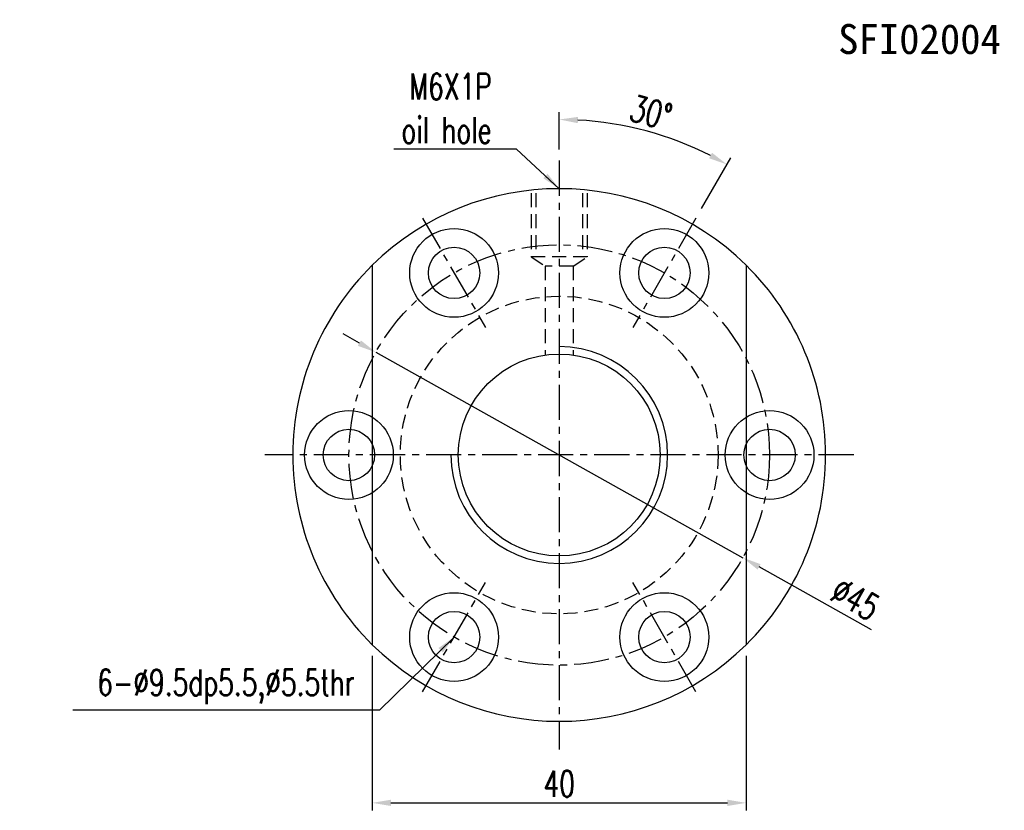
# Model space of a CAD drawing. Extents: x 14 to 593, y 42 to 129.
# Tile 1 of 48: x 14 to 120, y 44 to 129. Entities that reach past the tile are written whole.
import ezdxf
from ezdxf.enums import TextEntityAlignment as Align

# ---------------------------------------------------------------- set-up
doc = ezdxf.new("R2010")
doc.units = 0
doc.header["$LTSCALE"] = 3
doc.header["$MEASUREMENT"] = 0
doc.header["$PDMODE"] = 1
doc.linetypes.add('CENTER', pattern=[2, 1.25, -0.25, 0.25, -0.25])
doc.linetypes.add('DASHED', pattern=[0.75, 0.5, -0.25])
doc.layers.get('DEFPOINTS').update_dxf_attribs({"linetype": 'CONTINUOUS'})
for name, color, linetype in [('CHA', 7, 'CONTINUOUS'), ('CL', 1, 'CENTER'), ('DIM', 4, 'CONTINUOUS'), ('HID', 2, 'DASHED'), ('OUT', 3, 'CONTINUOUS')]:
    doc.layers.add(name, color=color, linetype=linetype)
doc.styles.add('DIM-7', font='SIMPLEX.shx', dxfattribs={"width": 0.7, "bigfont": 'chineset.shx'})
doc.styles.add('T', font='kaiu.ttf')
doc.dimstyles.new('CNS', dxfattribs={"dimtxt": 3.5, "dimasz": 2.5, "dimexe": 1, "dimexo": 1.5, "dimgap": 0.09, "dimtad": 0, "dimdsep": 46, "dimtxsty": 'DIM-7', "dimcen": 0.09, "dimclrd": 1, "dimclre": 1, "dimclrt": 4, "dimadec": 0, "dimazin": 0, "dimtfac": 1, "dimtix": 1, "dimtmove": 2, "dimatfit": 3, "dimfxl": 1, "dimtvp": 0.971429, "dimtolj": 1, "dimarcsym": 0})

# ---------------------------------------------------------------- blocks, each defined once
blk = doc.blocks.new('*D6')
at = {"layer": 'DEFPOINTS', "color": 0, "transparency": 16777216}
for p in [(51.94, 61.74, -0.19), (91.94, 61.74, -0.19), (91.94, 44.81)]:
    blk.add_point(p, dxfattribs=at)
at = {"layer": 'DIM', "color": 0, "lineweight": -2, "transparency": 16777216}
for p, q in [((51.94, 60.54), (51.94, 44.01)), ((91.94, 60.54), (91.94, 44.01)), ((53.94, 44.81), (89.94, 44.81))]:
    blk.add_line(p, q, dxfattribs=at)
at = {"layer": 'DIM', "color": 0, "transparency": 16777216}
for points in [[(53.94, 45.15), (53.94, 44.48), (51.94, 44.81)], [(89.94, 45.15), (89.94, 44.48), (91.94, 44.81)]]:
    blk.add_solid(points, dxfattribs=at)
at = {"layer": 'DIM', "color": 0, "transparency": 16777216, "insert": (71.94, 46.85), "char_height": 2.8, "attachment_point": 5, "style": 'DIM-7'}
blk.add_mtext('\\A1;40', dxfattribs=at)
blk = doc.blocks.new('*D2')
at = {"layer": 'DEFPOINTS', "color": 0, "transparency": 16777216}
for p in [(52.31, 93.03, -0.31), (91.58, 71.05, -0.07)]:
    blk.add_point(p, dxfattribs=at)
at = {"layer": 'DIM', "color": 0, "lineweight": -2, "transparency": 16777216}
for p, q in [((50.57, 94.01), (48.82, 94.99)), ((52.31, 93.03), (91.58, 71.05)), ((105.35, 63.33), (93.32, 70.07))]:
    blk.add_line(p, q, dxfattribs=at)
at = {"layer": 'DIM', "color": 0, "transparency": 16777216}
for points in [[(50.73, 94.3), (50.4, 93.72), (52.31, 93.03)], [(93.48, 70.36), (93.16, 69.78), (91.58, 71.05)]]:
    blk.add_solid(points, dxfattribs=at)
at = {"layer": 'DIM', "color": 0, "transparency": 16777216, "insert": (103.63, 66.63), "char_height": 2.8, "attachment_point": 5, "rotation": 330.7551, "style": 'DIM-7'}
blk.add_mtext('\\A1;∅45', dxfattribs=at)
blk = doc.blocks.new('*D8')
at = {"layer": 'DEFPOINTS', "color": 0, "transparency": 16777216}
for p in [(84.22, 115.78), (71.94, 113.54), (86.57, 107.37), (79.82, 95.68), (71.94, 50.54)]:
    blk.add_point(p, dxfattribs=at)
at = {"layer": 'DIM', "color": 0, "lineweight": -2, "transparency": 16777216}
for p, q in [((71.94, 114.74), (71.94, 118.74)), ((87.17, 108.41), (90.29, 113.83))]:
    blk.add_line(p, q, dxfattribs=at)
blk.add_arc((71.94, 82.04), 35.9, 63.1922, 86.8078, dxfattribs=at)
at = {"layer": 'DIM', "color": 0, "transparency": 16777216}
for points in [[(73.93, 117.55), (73.95, 118.22), (71.94, 117.94)], [(88.29, 114.38), (87.98, 113.79), (89.89, 113.13)]]:
    blk.add_solid(points, dxfattribs=at)
at = {"layer": 'DIM', "color": 0, "transparency": 16777216, "insert": (81.76, 118.69), "char_height": 2.8, "attachment_point": 5, "rotation": 345, "style": 'DIM-7'}
blk.add_mtext('\\A1;30°', dxfattribs=at)

msp = doc.modelspace()

# ---------------------------------------------------------------- linework, layer by layer
at = {"layer": 'CL', "color": 0}
for p, q in [((71.943, 113.54), (71.943, 50.54)), ((57.318, 107.371), (64.068, 95.68)), ((86.568, 107.371), (79.818, 95.68)), ((103.443, 82.04), (40.443, 82.04)), ((57.318, 56.709), (64.068, 68.4)), ((86.568, 56.709), (79.818, 68.4))]:
    msp.add_line(p, q, dxfattribs=at)
msp.add_circle((71.943, 82.04), 22.5, dxfattribs=at)
at = {"layer": 'DIM', "color": 0}
for centre, radius in [((49.443, 82.04), 4.75), ((94.443, 82.04), 4.75), ((49.443, 82.04), 2.75), ((94.443, 82.04), 2.75)]:
    msp.add_circle(centre, radius, dxfattribs=at)
for radius, start, end in [(28.5, 134.56793, 225.43207), (28.5, 314.56793, 45.43207), (11.6, 180, 90)]:
    msp.add_arc((71.943, 82.04), radius, start, end, dxfattribs=at)
at = {"layer": 'HID', "color": 0}
for p, q in [((68.943, 110.074), (68.943, 103.248)), ((69.443, 110.074), (69.443, 103.248)), ((74.443, 110.074), (74.443, 103.248)), ((74.943, 110.074), (74.943, 103.248)), ((74.943, 103.248), (68.943, 103.248)), ((68.943, 103.248), (70.443, 102.248)), ((73.443, 102.248), (74.943, 103.248)), ((73.443, 102.248), (70.443, 102.248)), ((70.443, 102.248), (70.443, 92.735)), ((73.443, 102.248), (73.443, 92.735))]:
    msp.add_line(p, q, dxfattribs=at)
msp.add_circle((71.943, 82.04), 17, dxfattribs=at)
at = {"layer": 'OUT', "color": 0}
for p, q in [((51.943, 102.344), (51.943, 61.736)), ((91.943, 102.344), (91.943, 61.736))]:
    msp.add_line(p, q, dxfattribs=at)
for centre, radius in [((60.693, 101.525), 4.75), ((83.193, 101.525), 4.75), ((60.693, 101.525), 2.75), ((83.193, 101.525), 2.75), ((71.943, 82.04), 10.8), ((60.693, 62.554), 4.75), ((83.193, 62.554), 4.75), ((60.693, 62.554), 2.75), ((83.193, 62.554), 2.75)]:
    msp.add_circle(centre, radius, dxfattribs=at)
for start, end in [(45.43207, 134.56793), (225.43207, 314.56793)]:
    msp.add_arc((71.943, 82.04), 28.5, start, end, dxfattribs=at)

# ---------------------------------------------------------------- texts
at = {"layer": 'CHA', "color": 0, "style": 'T'}
msp.add_text('SFI02004', height=3.2, dxfattribs=at).set_placement((110.491, 126.552), align=Align.MIDDLE)
at = {"layer": 'DIM', "color": 0, "char_height": 2.8, "attachment_point": 6, "style": 'DIM-7'}
for s, insert in [('M6X1P\\Poil hole', (64.715, 119.132)), ('\\A1;6-%%c9.5dp5.5,%%c5.5thr', (50.066, 57.227))]:
    msp.add_mtext(s, dxfattribs=dict(at, insert=insert))

# ---------------------------------------------------------------- dimensions: what is measured, and where the dimension line sits
at = {"layer": 'DIM', "color": 0}
dim = msp.add_angular_dim_2l(base=(84.223, 115.777), line1=((86.568, 107.371), (79.818, 95.68)), line2=((71.943, 113.54), (71.943, 50.54)), dimstyle='CNS', override={"dimscale": 0.8, "dimgap": 0.8, "dimtad": 1, "dimclrd": 0, "dimclre": 0, "dimclrt": 0, "dimtp": 0.1, "dimtfac": 0.6, "dimtmove": 0}, dxfattribs=at)
dim.commit()
dim.dimension.update_dxf_attribs({"geometry": '*D8', "text_midpoint": (81.764, 118.69)})
dim = msp.add_diameter_dim_2p(p1=(52.312, 93.032, -0.12), p2=(91.575, 71.048, 0.12), dimstyle='CNS', override={"dimscale": 0.8, "dimgap": 0.8, "dimtad": 1, "dimclrd": 0, "dimclre": 0, "dimclrt": 0, "dimtp": 0.1, "dimtfac": 0.6, "dimtmove": 0}, dxfattribs=at)
dim.commit()
dim.dimension.update_dxf_attribs({"geometry": '*D2', "text_midpoint": (102.638, 64.854, 0.188), "dimtype": 163})
dim = msp.add_linear_dim(base=(91.943, 44.814, 0.188), p1=(51.943, 61.736), p2=(91.943, 61.736), dimstyle='CNS', override={"dimscale": 0.8, "dimgap": 0.8, "dimtad": 1, "dimclrd": 0, "dimclre": 0, "dimclrt": 0, "dimtp": 0.1, "dimtfac": 0.6, "dimtmove": 0}, dxfattribs=at)
dim.commit()
dim.dimension.update_dxf_attribs({"geometry": '*D6', "text_midpoint": (71.943, 46.854, 0.188)})

# ---------------------------------------------------------------- leaders
at = {"layer": 'DIM', "color": 0, "annotation_type": 0, "has_hookline": 1, "hookline_direction": 1}
for points, text_width in [([(71.943, 110.54), (67.355, 114.759), (65.355, 114.759)], 10.453), ([(60.693, 62.554), (52.706, 54.72), (50.706, 54.72)], 30.147)]:
    msp.add_leader(points, dimstyle='CNS', override={"dimscale": 0.8, "dimgap": 0.8, "dimtad": 1, "dimclrd": 0, "dimclre": 0, "dimclrt": 0, "dimtp": 0.1, "dimtfac": 0.6, "dimtmove": 0}, dxfattribs=dict(at, text_width=text_width))

doc.saveas('drawing.dxf')
